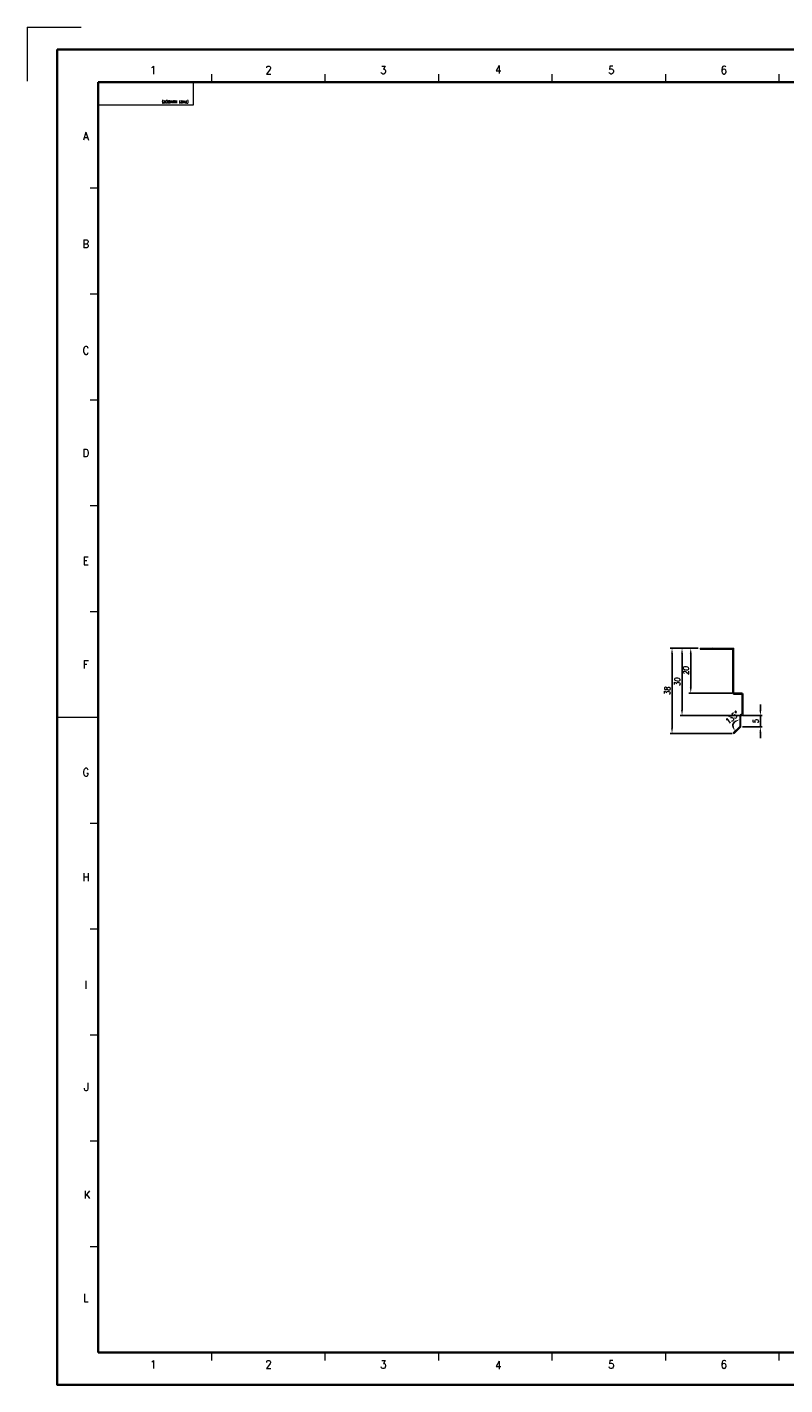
# Model space of a CAD drawing. Header units: millimetres. Extents: x 4065 to 8083, y -652 to 5416.
# Tile 79 of 256: x 7215 to 7552, y 187 to 791. Entities that reach past the tile are written whole.
import ezdxf
from ezdxf.enums import TextEntityAlignment as Align

# ---------------------------------------------------------------- set-up
doc = ezdxf.new("R2010")
doc.units = ezdxf.units.MM
doc.header["$LTSCALE"] = 0.8
doc.header["$PDMODE"] = 3
doc.header["$PDSIZE"] = 0.3125
doc.linetypes.add('CENTER', pattern=[50.8, 31.75, -6.35, 6.35, -6.35])
doc.linetypes.add('HIDDEN', pattern=[9.525, 6.35, -3.175])
doc.layers.get('0').update_dxf_attribs({"linetype": 'CONTINUOUS', "lineweight": 0})
doc.layers.get('Defpoints').update_dxf_attribs({"linetype": 'CONTINUOUS', "lineweight": 0})
for name, color, linetype, lineweight in [('1', 2, 'CENTER', 0), ('2', 3, 'CONTINUOUS', 0), ('3', 5, 'HIDDEN', 0)]:
    doc.layers.add(name, color=color, linetype=linetype, lineweight=lineweight)
doc.styles.get("Standard").update_dxf_attribs({"font": 'romans.shx', "width": 0.8, "oblique": 5, "bigfont": 'whgtxt.shx'})
doc.dimstyles.get("Standard").update_dxf_attribs({"dimtxt": 2.5, "dimasz": 2.5, "dimexe": 0.8, "dimexo": 0.8, "dimgap": 0.8, "dimtad": 1, "dimdsep": 46, "dimtxsty": 'Standard', "dimcen": 0, "dimclrd": 3, "dimclre": 3, "dimclrt": 3, "dimazin": 0, "dimtp": 0.001, "dimtm": 0.001, "dimtfac": 1, "dimtmove": 0, "dimatfit": 3, "dimfxl": 0, "dimtolj": 1, "dimarcsym": 0})

# ---------------------------------------------------------------- blocks, each defined once
blk = doc.blocks.new('*D701')
at = {"layer": '2', "color": 3, "lineweight": -2}
blk.add_arc((7532.18, 479.47), 3.07, 138.05826, 176.94174, dxfattribs=at)
at = {"layer": '2', "color": 3}
for points in [[(7529.51, 479.78), (7528.73, 479.48), (7530.01, 477.29)], [(7529.73, 481.9), (7530.07, 481.14), (7532.18, 482.53)]]:
    blk.add_solid(points, dxfattribs=at)
at = {"layer": 'Defpoints', "color": 0}
for p in [(7532.18, 484.26), (7529.11, 479.47), (7532.18, 479.47), (7532.18, 479.47), (7529.33, 476.61)]:
    blk.add_point(p, dxfattribs=at)
at = {"layer": '2', "color": 3, "insert": (7528.8, 483.31), "char_height": 2.5, "attachment_point": 5, "rotation": 41.37885}
blk.add_mtext('\\A1;135°', dxfattribs=at)
blk = doc.blocks.new('*D705')
at = {"layer": '2', "color": 3, "lineweight": -2}
for p, q in [((7513.78, 514.26), (7509.61, 514.26)), ((7510.41, 511.76), (7510.41, 496.76)), ((7528.78, 494.26), (7509.61, 494.26))]:
    blk.add_line(p, q, dxfattribs=at)
at = {"layer": '2', "color": 3}
for points in [[(7509.99, 511.76), (7510.83, 511.76), (7510.41, 514.26)], [(7509.99, 496.76), (7510.83, 496.76), (7510.41, 494.26)]]:
    blk.add_solid(points, dxfattribs=at)
at = {"layer": 'Defpoints', "color": 0}
for p in [(7514.58, 514.26), (7510.41, 494.26), (7529.58, 494.26)]:
    blk.add_point(p, dxfattribs=at)
at = {"layer": '2', "color": 3, "insert": (7508.36, 504.26), "char_height": 2.5, "attachment_point": 5, "rotation": 90}
blk.add_mtext('\\A1;20', dxfattribs=at)
blk = doc.blocks.new('*D706')
at = {"layer": '2', "color": 3, "lineweight": -2}
for p, q in [((7513.78, 514.26), (7505.74, 514.26)), ((7506.54, 511.76), (7506.54, 486.76)), ((7531.88, 484.26), (7505.74, 484.26))]:
    blk.add_line(p, q, dxfattribs=at)
at = {"layer": '2', "color": 3}
for points in [[(7506.12, 511.76), (7506.95, 511.76), (7506.54, 514.26)], [(7506.12, 486.76), (7506.95, 486.76), (7506.54, 484.26)]]:
    blk.add_solid(points, dxfattribs=at)
at = {"layer": 'Defpoints', "color": 0}
for p in [(7514.58, 514.26), (7506.54, 484.26), (7532.68, 484.26)]:
    blk.add_point(p, dxfattribs=at)
at = {"layer": '2', "color": 3, "insert": (7504.49, 499.26), "char_height": 2.5, "attachment_point": 5, "rotation": 90}
blk.add_mtext('\\A1;30', dxfattribs=at)
blk = doc.blocks.new('*D707')
at = {"layer": '2', "color": 3, "lineweight": -2}
for p, q in [((7513.78, 514.26), (7501.3, 514.26)), ((7502.1, 478.76), (7502.1, 511.76)), ((7528.88, 476.26), (7501.3, 476.26))]:
    blk.add_line(p, q, dxfattribs=at)
at = {"layer": '2', "color": 3}
for points in [[(7501.68, 511.76), (7502.51, 511.76), (7502.1, 514.26)], [(7501.68, 478.76), (7502.51, 478.76), (7502.1, 476.26)]]:
    blk.add_solid(points, dxfattribs=at)
at = {"layer": 'Defpoints', "color": 0}
for p in [(7502.1, 514.26), (7514.58, 514.26), (7529.68, 476.26)]:
    blk.add_point(p, dxfattribs=at)
at = {"layer": '2', "color": 3, "insert": (7500.05, 495.26), "char_height": 2.5, "attachment_point": 5, "rotation": 90}
blk.add_mtext('\\A1;38', dxfattribs=at)
blk = doc.blocks.new('*D709')
at = {"layer": '2', "color": 3, "lineweight": -2}
for p, q in [((7541.37, 486.76), (7541.37, 489.26)), ((7533.48, 484.26), (7542.17, 484.26)), ((7541.37, 484.26), (7541.37, 479.26)), ((7533.48, 479.26), (7542.17, 479.26)), ((7541.37, 476.76), (7541.37, 474.26))]:
    blk.add_line(p, q, dxfattribs=at)
at = {"layer": '2', "color": 3}
for points in [[(7540.95, 486.76), (7541.79, 486.76), (7541.37, 484.26)], [(7540.95, 476.76), (7541.79, 476.76), (7541.37, 479.26)]]:
    blk.add_solid(points, dxfattribs=at)
at = {"layer": 'Defpoints', "color": 0}
for p in [(7532.68, 484.26), (7532.68, 479.26), (7541.37, 479.26)]:
    blk.add_point(p, dxfattribs=at)
at = {"layer": '2', "color": 3, "insert": (7539.32, 481.76), "char_height": 2.5, "attachment_point": 5, "rotation": 90}
blk.add_mtext('\\A1;5', dxfattribs=at)

msp = doc.modelspace()

# ---------------------------------------------------------------- linework, layer by layer
at = {"color": 7, "linetype": 'Continuous'}
for p, q in [((7297.486, 766.092), (7297.486, 769.62)), ((7347.932, 766.092), (7347.932, 769.62)), ((7398.378, 766.092), (7398.378, 769.62)), ((7448.824, 766.092), (7448.824, 769.62)), ((7499.271, 766.092), (7499.271, 769.62)), ((7549.717, 766.092), (7549.717, 769.62)), ((7247.04, 766.092), (7289.372, 766.092)), ((7247.04, 755.932), (7247.04, 766.092)), ((7289.372, 755.932), (7289.372, 766.092)), ((7247.04, 755.932), (7289.372, 755.932)), ((7243.512, 718.997), (7247.04, 718.997)), ((7243.512, 671.902), (7247.04, 671.902)), ((7243.512, 624.807), (7247.04, 624.807)), ((7243.512, 577.712), (7247.04, 577.712)), ((7243.512, 530.618), (7247.04, 530.618)), ((7229.401, 483.523), (7247.04, 483.523)), ((7243.512, 436.428), (7247.04, 436.428)), ((7243.512, 389.333), (7247.04, 389.333)), ((7243.512, 342.238), (7247.04, 342.238)), ((7243.512, 295.143), (7247.04, 295.143)), ((7243.512, 248.048), (7247.04, 248.048)), ((7297.486, 197.426), (7297.486, 200.953)), ((7347.932, 197.426), (7347.932, 200.953)), ((7398.378, 197.426), (7398.378, 200.953)), ((7448.824, 197.426), (7448.824, 200.953)), ((7499.271, 197.426), (7499.271, 200.953)), ((7549.717, 197.426), (7549.717, 200.953))]:
    msp.add_line(p, q, dxfattribs=at)
at = {"color": 7, "linetype": 'Continuous', "lineweight": 35}
for p, q in [((7247.04, 200.953), (7247.04, 766.092)), ((7247.04, 766.092), (8054.179, 766.092)), ((7247.04, 200.953), (8054.179, 200.953))]:
    msp.add_line(p, q, dxfattribs=at)
for p, q in [((7514.583, 514.258), (7514.583, 513.758)), ((7514.583, 514.258), (7529.583, 514.258)), ((7514.583, 513.758), (7529.083, 513.758)), ((7516.583, 514.258), (7516.583, 513.758)), ((7529.083, 494.258), (7529.083, 513.758)), ((7529.583, 494.258), (7529.583, 514.258)), ((7529.083, 503.258), (7529.583, 503.258)), ((7529.083, 501.258), (7529.583, 501.258)), ((7533.183, 494.258), (7529.583, 494.258)), ((7529.583, 493.758), (7533.183, 493.758)), ((7533.183, 493.758), (7533.183, 484.758)), ((7533.683, 484.758), (7533.683, 493.758)), ((7532.183, 484.258), (7532.183, 479.465)), ((7533.183, 484.758), (7532.683, 484.758)), ((7532.683, 484.258), (7533.183, 484.258)), ((7532.683, 479.258), (7532.683, 484.258)), ((7529.33, 476.612), (7532.183, 479.465)), ((7529.683, 476.258), (7532.683, 479.258)), ((7530.744, 478.026), (7531.097, 477.672)), ((7529.33, 476.612), (7529.683, 476.258))]:
    msp.add_line(p, q)
msp.add_lwpolyline([(7228.845, 780.523), (7228.845, 186.523), (8068.845, 186.523), (8068.845, 780.523)], close=True, dxfattribs=at)
for centre, start, end in [((7529.583, 494.258), 180, 270), ((7533.183, 493.758), 0, 90), ((7532.683, 484.258), 90, 180), ((7533.183, 484.758), 270, 0)]:
    msp.add_arc(centre, 0.5, start, end)
at = {"layer": '1'}
for q in [(7239.419, 790.531), (7215.458, 766.57)]:
    msp.add_line((7215.458, 790.531), q, dxfattribs=at)
at = {"layer": '3'}
for p, q in [((7520.333, 514.258), (7519.833, 513.758)), ((7523.833, 514.258), (7524.333, 513.758))]:
    msp.add_line(p, q, dxfattribs=at)

# ---------------------------------------------------------------- texts
at = {"color": 7, "linetype": 'Continuous', "width": 0.933333}
for s, p in [('1', (7271.469, 771.452)), ('2', (7322.766, 771.452)), ('3', (7373.804, 771.452)), ('4', (7424.843, 771.71)), ('5', (7475.108, 771.452)), ('6', (7525.115, 771.452)), ('A', (7241.568, 742.067)), ('B', (7241.568, 694.121)), ('C', (7241.568, 646.691)), ('D', (7241.568, 601.066)), ('E', (7241.568, 553.121)), ('F', (7241.568, 506.98)), ('G', (7241.568, 459.034)), ('H', (7241.568, 412.378)), ('I', (7241.568, 364.433)), ('J', (7241.826, 319.065)), ('K', (7242.083, 271.12)), ('L', (7241.568, 225.236)), ('1', (7271.469, 195.593)), ('2', (7322.766, 195.593)), ('3', (7373.804, 195.593)), ('4', (7424.843, 195.335)), ('5', (7475.108, 195.593)), ('6', (7525.115, 195.593))]:
    msp.add_text(s, height=3.528, dxfattribs=at).set_placement(p, align=Align.MIDDLE_CENTER)
msp.add_text('(PART NUMBER)', height=1.17761, rotation=180, dxfattribs=at).set_placement((7275.456, 756.69), align=Align.TOP_RIGHT)

# ---------------------------------------------------------------- dimensions: what is measured, and where the dimension line sits
at = {"layer": '2'}
for base, p1, p2, picture, middle in [((7502.097, 514.258), (7529.683, 476.258), (7514.583, 514.258), '*D707', (7500.047, 495.258)), ((7506.536, 484.258), (7514.583, 514.258), (7532.683, 484.258), '*D706', (7504.486, 499.258)), ((7510.409, 494.258), (7514.583, 514.258), (7529.583, 494.258), '*D705', (7508.359, 504.258)), ((7541.371, 479.258), (7532.683, 484.258), (7532.683, 479.258), '*D709', (7539.321, 481.758))]:
    dim = msp.add_linear_dim(base=base, p1=p1, p2=p2, angle=90, dimstyle='Standard', override={"dimazin": 2}, dxfattribs=at)
    dim.commit()
    dim.dimension.update_dxf_attribs({"geometry": picture, "text_midpoint": middle})
dim = msp.add_angular_dim_2l(base=(7529.114, 479.465), line1=((7529.33, 476.612), (7532.183, 479.465)), line2=((7532.183, 484.258), (7532.183, 479.465)), dimstyle='Standard', override={"dimazin": 2}, dxfattribs=at)
dim.commit()
dim.dimension.update_dxf_attribs({"geometry": '*D701', "text_midpoint": (7530.154, 481.769), "dimtype": 162})

doc.saveas('drawing.dxf')
